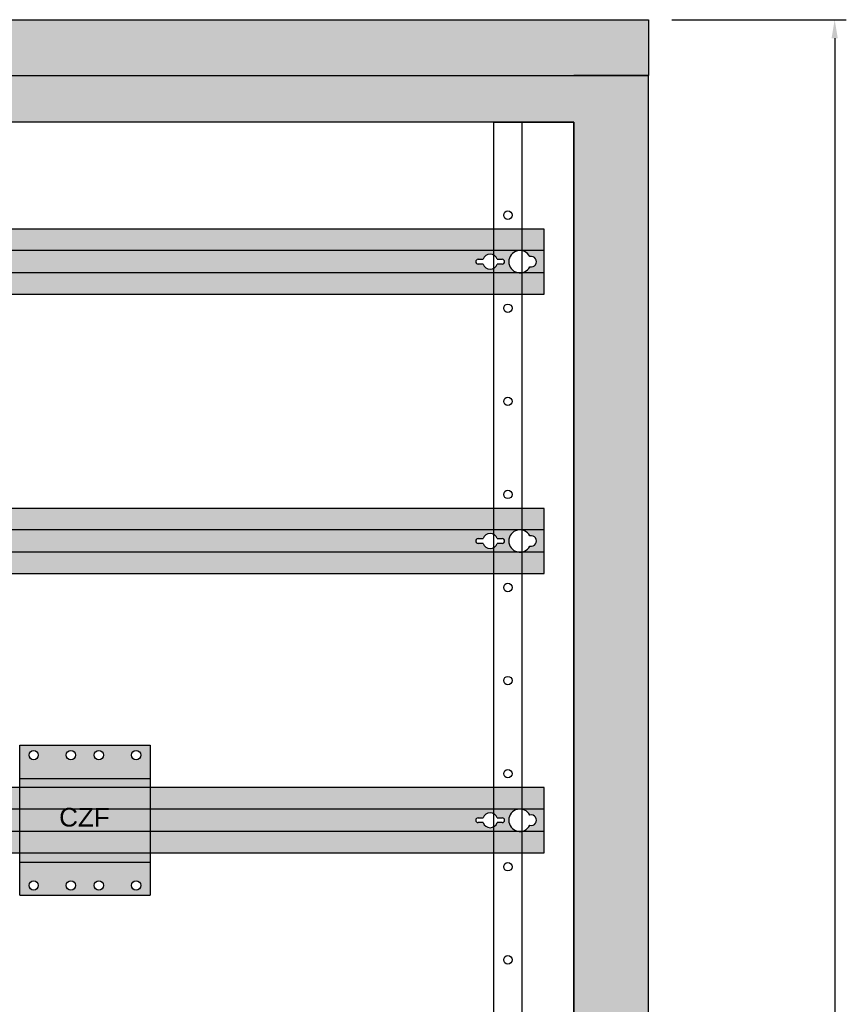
# Model space of a CAD drawing. Header units: millimetres. Extents: x 2505 to 3495, y 1397 to 1684.
# Tile 52 of 59: x 3376 to 3399, y 1499 to 1525. Entities that reach past the tile are written whole.
import ezdxf

# ---------------------------------------------------------------- set-up
doc = ezdxf.new("R2010")
doc.units = ezdxf.units.MM
doc.layers.get('Defpoints').update_dxf_attribs({"color": 8, "lineweight": 0})
for name, color, linetype in [('device_rail', 7, 'Continuous'), ('devices', 7, 'Continuous'), ('dimension', 7, 'Continuous'), ('rear_wall', 7, 'Continuous')]:
    doc.layers.add(name, color=color, linetype=linetype)
doc.layers.add('EB_okablowanie', color=235, linetype='Continuous', lineweight=20)
doc.styles.get("Standard").update_dxf_attribs({"font": 'arial.ttf'})
doc.dimstyles.get("Standard").update_dxf_attribs({"dimtxt": 0.18, "dimasz": 0.18, "dimexe": 0.18, "dimexo": 0.0625, "dimgap": 0.09, "dimtad": 0, "dimtih": 1, "dimtoh": 1, "dimdec": 4, "dimzin": 0, "dimdsep": 46, "dimtxsty": 'Standard', "dimcen": 0.09, "dimadec": 0, "dimazin": 0, "dimtfac": 1, "dimtdec": 4, "dimtofl": 0, "dimtmove": 0, "dimatfit": 3, "dimfxl": 1, "dimtolj": 1, "dimtzin": 0, "dimarcsym": 0})

# ---------------------------------------------------------------- blocks, each defined once
blk = doc.blocks.new('*D367')
at = {"layer": 'Defpoints', "color": 0, "transparency": 16777216}
for p in [(80, 176), (80, 0), (90, 0)]:
    blk.add_point(p, dxfattribs=at)
at = {"layer": 'dimension', "color": 0, "lineweight": -2, "transparency": 16777216}
for p, q in [((81.25, 176), (90.625, 176)), ((90, 175), (90, 89.646)), ((90, 1), (90, 86.354)), ((81.25, 0), (90.625, 0))]:
    blk.add_line(p, q, dxfattribs=at)
at = {"layer": 'dimension', "color": 0, "transparency": 16777216}
for points in [[(89.833, 175), (90.167, 175), (90, 176)], [(89.833, 1), (90.167, 1), (90, 0)]]:
    blk.add_solid(points, dxfattribs=at)
at = {"layer": 'dimension', "color": 0, "transparency": 16777216, "insert": (90, 88), "char_height": 2, "attachment_point": 5}
blk.add_mtext('\\A1;1760', dxfattribs=at)
blk = doc.blocks.new('293596b')
at = {"layer": 'device_rail'}
h = blk.add_hatch(color=254, dxfattribs=at)
h.paths.add_polyline_path([(70.4, 1.75), (1.6, 1.75), (1.6, 0.6), (2.3, 0.6), (70.4, 0.6)], flags=0)
h.paths.add_polyline_path([(69.1, 0.6), (2.3, 0.6, -1), (2.3, -0.6), (69.1, -0.6, -1)], flags=0)
h.paths.add_polyline_path([(5.148, -0.129), (4.878, -0.129, -0.714845), (4.122, -0.129), (3.852, -0.129, -1), (3.852, 0.129), (4.122, 0.129, -0.714845), (4.878, 0.129), (5.148, 0.129, -1)], flags=0)
h.paths.add_polyline_path([(66.852, 0.129), (67.122, 0.129, -0.714845), (67.878, 0.129), (68.148, 0.129, -1), (68.148, -0.129), (67.878, -0.129, -0.714845), (67.122, -0.129), (66.852, -0.129, -1)], flags=0)
h.paths.add_polyline_path([(70.4, -0.6), (1.6, -0.6), (1.6, -1.75), (70.4, -1.75)], flags=0)
h.paths.add_polyline_path([(70.4, 0.6), (69.1, 0.6, -0.281109), (69.634, 0.274, -1.27072), (69.634, -0.274, -0.281109), (69.1, -0.6), (70.4, -0.6)], flags=0)
at = {"layer": 'device_rail', "color": 18}
for p, q in [((70.4, 0.6), (1.6, 0.6)), ((2.3, 0.6), (1.6, 0.6)), ((70.4, -0.6), (1.6, -0.6)), ((2.3, -0.6), (1.6, -0.6))]:
    blk.add_line(p, q, dxfattribs=at)
for points in [[(1.6, -0.6), (1.6, -1.75), (70.4, -1.75), (70.4, 1.75), (1.6, 1.75), (1.6, 0.6)], [(4.122, 0.129), (3.852, 0.129)], [(5.148, 0.129), (4.878, 0.129)], [(66.852, 0.129), (67.122, 0.129)], [(67.878, 0.129), (68.148, 0.129)], [(3.852, -0.129), (4.122, -0.129)], [(4.878, -0.129), (5.148, -0.129)], [(67.122, -0.129), (66.852, -0.129)], [(68.148, -0.129), (67.878, -0.129)]]:
    blk.add_lwpolyline(points, dxfattribs=at)
for centre, radius, start, end in [((2.3, 0), 0.6, 270, 90), ((69.1, 0), 0.6, 27.1953, 332.8047), ((3.852, 0), 0.129, 90, 270), ((4.5, 0), 0.4, 18.8822, 161.1178), ((5.148, 0), 0.129, 270, 90), ((66.852, 0), 0.129, 90, 270), ((67.5, 0), 0.4, 18.8822, 161.1178), ((68.148, 0), 0.129, 270, 90), ((69.7, 0), 0.282, 256.4023, 103.5977), ((4.5, 0), 0.4, 198.8822, 341.1178), ((67.5, 0), 0.4, 198.8822, 341.1178)]:
    blk.add_arc(centre, radius, start, end, dxfattribs=at)
at = {"flags": 1}
for tag, p in [('BD', (73.893, 16.217)), ('NK', (73.893, 14.225)), ('TYP', (73.893, 12.625)), ('PO', (73.893, 11.087))]:
    blk.add_attdef(tag, p, '', height=1, dxfattribs=at)
blk = doc.blocks.new('czf5')
at = {"layer": 'devices'}
h = blk.add_hatch(color=9, dxfattribs=at)
h.paths.add_polyline_path([(-90203708.99, -54779311.64), (-90203715.24, -54779311.64), (-90203715.24, -54779317.89), (-90203708.99, -54779317.89)], flags=0)
h.paths.add_polyline_path([(-90203647.74, -54779256.39), (-90203717.74, -54779256.39), (-90203717.74, -54779274.14), (-90203682.74, -54779274.14), (-90203647.74, -54779274.14)], flags=0)
h.paths.add_polyline_path([(-90203687.74, -54779261.64, -1), (-90203692.74, -54779261.64, -1)], flags=0)
h.paths.add_polyline_path([(-90203707.74, -54779261.64, -1), (-90203712.74, -54779261.64, -1)], flags=0)
h.paths.add_polyline_path([(-90203672.74, -54779261.64, -1), (-90203677.74, -54779261.64, -1)], flags=0)
h.paths.add_polyline_path([(-90203652.74, -54779261.64, -1), (-90203657.74, -54779261.64, -1)], flags=0)
h.paths.add_polyline_path([(-90203647.74, -54779274.14), (-90203682.74, -54779274.14), (-90203717.74, -54779274.14), (-90203717.74, -54779319.14), (-90203682.74, -54779319.14), (-90203647.74, -54779319.14)], flags=0)
h.paths.add_polyline_path([(-90203708.99, -54779317.89), (-90203715.24, -54779317.89), (-90203715.24, -54779311.64), (-90203708.99, -54779311.64)], flags=0)
h.paths.add_polyline_path([(-90203662.74, -54779301.64), (-90203662.74, -54779286.64), (-90203662.74, -54779276.64), (-90203650.24, -54779276.64), (-90203650.24, -54779286.64), (-90203650.24, -54779301.64)], flags=0)
h.paths.add_polyline_path([(-90203647.74, -54779319.14), (-90203682.74, -54779319.14), (-90203717.74, -54779319.14), (-90203717.74, -54779336.89), (-90203647.74, -54779336.89)], flags=0)
h.paths.add_polyline_path([(-90203687.74, -54779331.64, -1), (-90203692.74, -54779331.64, -1)], flags=0)
h.paths.add_polyline_path([(-90203707.74, -54779331.64, -1), (-90203712.74, -54779331.64, -1)], flags=0)
h.paths.add_polyline_path([(-90203672.74, -54779331.64, -1), (-90203677.74, -54779331.64, -1)], flags=0)
h.paths.add_polyline_path([(-90203652.74, -54779331.64, -1), (-90203657.74, -54779331.64, -1)], flags=0)
h.paths.add_polyline_path([(-90203650.24, -54779276.64), (-90203662.74, -54779276.64), (-90203662.74, -54779286.64), (-90203650.24, -54779286.64)], flags=0)
h.paths.add_polyline_path([(-90203650.24, -54779301.64), (-90203650.24, -54779286.64), (-90203662.74, -54779286.64), (-90203662.74, -54779301.64)], flags=0)
at = {"layer": 'devices', "color": 18}
for p, q in [((-90203717.74, -54779336.89), (-90203717.74, -54779256.39)), ((-90203717.74, -54779256.39), (-90203647.74, -54779256.39)), ((-90203647.74, -54779256.39), (-90203647.74, -54779336.89)), ((-90203717.74, -54779274.14), (-90203682.74, -54779274.14)), ((-90203682.74, -54779274.14), (-90203647.74, -54779274.14)), ((-90203717.74, -54779319.14), (-90203682.74, -54779319.14)), ((-90203682.74, -54779319.14), (-90203647.74, -54779319.14))]:
    blk.add_line(p, q, dxfattribs=at)
at = {"layer": 'devices', "color": 247}
blk.add_line((-90203717.74, -54779336.89), (-90203647.74, -54779336.89), dxfattribs=at)
for centre in [(-90203710.24, -54779261.64), (-90203690.24, -54779261.64), (-90203675.24, -54779261.64), (-90203655.24, -54779261.64), (-90203710.24, -54779331.64), (-90203690.24, -54779331.64), (-90203675.24, -54779331.64), (-90203655.24, -54779331.64)]:
    blk.add_circle(centre, 2.5, dxfattribs=at)
at = {"color": 18, "insert": (-90203696.55, -54779290.03), "char_height": 10, "attachment_point": 1}
blk.add_mtext_dynamic_manual_height_columns('CZF', width=17.5, gutter_width=50, heights=[0], dxfattribs=at)
blk = doc.blocks.new('102059aIP54')
at = {"layer": 'rear_wall'}
h = blk.add_hatch(color=129, dxfattribs=at)
h.paths.add_polyline_path([(76.000001, 173), (4.000001, 173), (4.000001, 170.5), (76.000001, 170.5)], flags=0)
h.paths.add_polyline_path([(80.000001, 176), (0.000001, 176), (0.000001, 173), (80.000001, 173)], flags=0)
h = blk.add_hatch(color=129, dxfattribs=at)
h.paths.add_polyline_path([(4.000001, 170.5), (4.000001, 173), (0.000001, 173), (0.000001, 3), (4.000001, 3), (4.000001, 5.5)], flags=0)
h.paths.add_polyline_path([(80.000001, 173), (76.000001, 173), (76.000001, 170.5), (76.000001, 5.5), (76.000001, 3), (80.000001, 3)], flags=0)
for p, q in [((0.000001, 173), (80.000001, 173)), ((80.000001, 173), (76.000001, 173)), ((73.200001, 170.5), (73.200001, 5.5)), ((76.000001, 170.5), (76.000001, 5.5))]:
    blk.add_line(p, q, dxfattribs=at)
for points in [[(0.000001, 173), (0.000001, 176), (80.000001, 176), (80.000001, 173)], [(76.000001, 3), (80.000001, 3), (80.000001, 173), (76.000001, 172.999993)], [(76.000001, 170.5), (4.000001, 170.5)], [(76.000001, 5.5), (71.700001, 5.5), (71.700001, 170.5), (76.000001, 170.5)], [(76.000001, 170.5), (76.000001, 5.5)]]:
    blk.add_lwpolyline(points, dxfattribs=at)
blk.add_lwpolyline([(4.000001, 5.5), (76.000001, 5.5), (76.000001, 170.5), (4.000001, 170.5)], close=True, dxfattribs=at)
for centre in [(72.450001, 165.5), (72.450001, 160.5), (72.450001, 155.5), (72.450001, 150.5), (72.450001, 145.5), (72.450001, 140.5), (72.450001, 135.5), (72.450001, 130.5), (72.450001, 125.5)]:
    blk.add_circle(centre, 0.225, dxfattribs=at)
at = {"flags": 1}
for tag, p in [('BD', (96.812571, 16.613244)), ('NK', (96.812571, 14.621117)), ('TYP', (96.812571, 13.021011)), ('PO', (96.812571, 11.483586))]:
    blk.add_attdef(tag, p, '', height=1, dxfattribs=at)
at = {"layer": 'dimension'}
dim = blk.add_linear_dim(base=(89.999952, 0), p1=(80.000001, 176), p2=(80.000001, 0), angle=90, dimstyle='Standard', override={"dimtxt": 2, "dimasz": 1, "dimexe": 0.625, "dimexo": 1.25, "dimgap": 0.625, "dimlfac": 10, "dimzin": 8, "dimtzin": 8}, dxfattribs=at)
dim.commit()
dim.dimension.update_dxf_attribs({"geometry": '*D367', "text_midpoint": (89.999952, 88)})

msp = doc.modelspace()

# ---------------------------------------------------------------- block references
at = {"xscale": 0.5, "yscale": 0.5, "zscale": 0.5}
for name, p in [('102059aIP54', (3353.287, 1437.374)), ('293596b', (3355.287, 1518.874)), ('293596b', (3355.287, 1511.374)), ('293596b', (3355.287, 1503.874))]:
    msp.add_blockref(name, p, dxfattribs=at)
at = {"layer": 'EB_okablowanie', "linetype": 'Continuous', "xscale": 0.05, "yscale": 0.05, "zscale": 0.05}
msp.add_blockref('czf5', (4513562.291, 2740468.706), dxfattribs=at)

doc.saveas('drawing.dxf')
